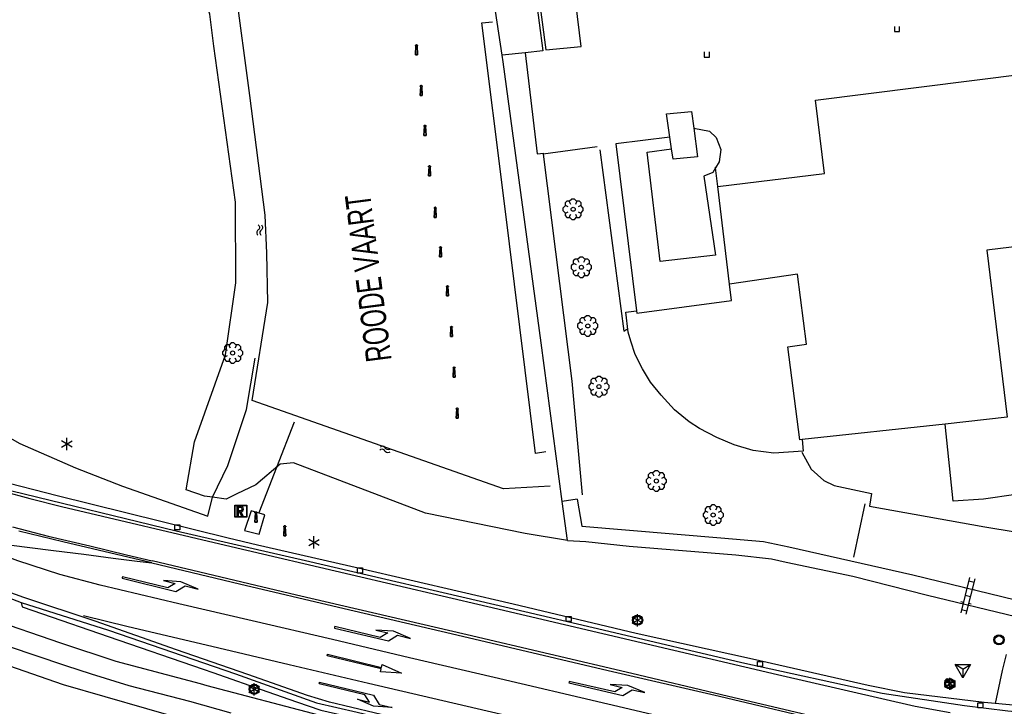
# Model space of a CAD drawing. Extents: x 99796 to 103543, y 406299 to 407646.
# Tile 32 of 85: x 101129 to 101225, y 406737 to 406804. Entities that reach past the tile are written whole.
import ezdxf
from ezdxf.enums import TextEntityAlignment as Align

# ---------------------------------------------------------------- set-up
doc = ezdxf.new("R2010")
doc.units = 0
for name, color, linetype in [('1101', 252, 'CONTINUOUS'), ('1103', 252, 'CONTINUOUS'), ('1104', 252, 'CONTINUOUS'), ('1106', 252, 'CONTINUOUS'), ('1110', 252, 'CONTINUOUS'), ('1112', 252, 'CONTINUOUS'), ('1204', 252, 'CONTINUOUS'), ('1206', 252, 'CONTINUOUS'), ('1209', 252, 'CONTINUOUS'), ('1215', 252, 'CONTINUOUS'), ('1216', 252, 'CONTINUOUS'), ('1219', 252, 'CONTINUOUS'), ('1220', 252, 'CONTINUOUS'), ('1221', 252, 'CONTINUOUS'), ('1401', 252, 'CONTINUOUS'), ('1404', 252, 'CONTINUOUS'), ('1603', 252, 'CONTINUOUS'), ('1605', 252, 'CONTINUOUS'), ('1701', 252, 'CONTINUOUS'), ('2004', 252, 'Hekwerk'), ('2006', 252, 'Heg haag'), ('2401', 252, 'CONTINUOUS'), ('2403', 252, 'CONTINUOUS'), ('2701', 252, 'CONTINUOUS'), ('2901', 252, 'CONTINUOUS'), ('3001', 252, 'CONTINUOUS'), ('3302', 252, 'CONTINUOUS'), ('3602', 252, 'CONTINUOUS'), ('3604', 252, 'CONTINUOUS'), ('3605', 252, 'CONTINUOUS'), ('3701', 252, 'CONTINUOUS'), ('4406', 252, 'CONTINUOUS'), ('4501', 252, 'CONTINUOUS'), ('4601', 252, 'CONTINUOUS')]:
    doc.layers.add(name, color=color, linetype=linetype)
doc.linetypes.add('Heg haag', pattern='A,4,-1,[4,dgnlstyle.shx,S=0.004016,R=0,X=0,Y=0],-1', length=6)
doc.linetypes.add('Hekwerk', pattern='A,4,-1,[1,dgnlstyle.shx,S=0.004,R=0,X=0,Y=0],-1', length=6)

# ---------------------------------------------------------------- blocks, each defined once
blk = doc.blocks.new('LICHTMAST', base_point=(106423.199838, 404577.892233))
at = {"layer": '2701'}
for points in [[(106422.680222, 404577.592233, 0), (106423.719453, 404578.192234, 0)], [(106423.719453, 404577.592234, 0), (106422.680222, 404578.192233, 0)], [(106423.199838, 404577.292233, 0), (106423.199838, 404578.492233, 0)]]:
    blk.add_polyline3d(points, dxfattribs=at)
blk = doc.blocks.new('BOOM', base_point=(97503.821083, 403507.602474))
at = {"layer": '2901'}
for points in [[(97504.071083, 403508.102474, 0), (97504.196083, 403508.352474, 0), (97503.946083, 403508.602474, 0), (97503.696083, 403508.602474, 0), (97503.446083, 403508.352474, 0), (97503.571083, 403508.102474, 0)], [(97503.321083, 403507.852474, 0), (97503.071083, 403507.977474, 0), (97502.821083, 403507.727474, 0), (97502.821083, 403507.477474, 0), (97503.071083, 403507.227474, 0), (97503.321083, 403507.352474, 0)], [(97503.491578, 403508.39797, 0), (97503.202364, 403508.39797, 0), (97503.025588, 403508.221193, 0), (97503.025588, 403507.931979, 0)], [(97504.616578, 403507.931979, 0), (97504.616578, 403508.221193, 0), (97504.439801, 403508.39797, 0), (97504.150588, 403508.39797, 0)], [(97504.321083, 403507.352474, 0), (97504.571083, 403507.227474, 0), (97504.821083, 403507.477474, 0), (97504.821083, 403507.727474, 0), (97504.571083, 403507.977474, 0), (97504.321083, 403507.852474, 0)], [(97503.025588, 403507.27297, 0), (97503.025588, 403506.983756, 0), (97503.202364, 403506.806979, 0), (97503.491578, 403506.806979, 0)], [(97503.571083, 403507.102474, 0), (97503.446083, 403506.852474, 0), (97503.696083, 403506.602474, 0), (97503.946083, 403506.602474, 0), (97504.196083, 403506.852474, 0), (97504.071083, 403507.102474, 0)], [(97504.150588, 403506.806979, 0), (97504.439801, 403506.806979, 0), (97504.616578, 403506.983756, 0), (97504.616578, 403507.27297, 0)]]:
    blk.add_polyline3d(points, dxfattribs=at)
blk.add_circle((97503.821083, 403507.602474), 0.2, dxfattribs=at)
blk.add_circle((97503.821083, 403507.602474), 0.2, dxfattribs=at)
blk = doc.blocks.new('OV2', base_point=(97503.821083, 403517.176353))
at = {"layer": '4406'}
for points in [[(97503.852333, 403517.020103, 0), (97503.852333, 403517.332603, 0)], [(97503.914833, 403517.020103, 0), (97503.914833, 403517.332603, 0)], [(97503.821083, 403517.238853, 0), (97503.852333, 403517.238853, 0)], [(97503.914833, 403517.301353, 0), (97503.852333, 403517.301353, 0)], [(97503.946083, 403517.238853, 0), (97503.914833, 403517.238853, 0)], [(97503.914833, 403517.176353, 0), (97503.852333, 403517.176353, 0)], [(97503.821083, 403517.113853, 0), (97503.852333, 403517.113853, 0)], [(97503.946083, 403517.113853, 0), (97503.914833, 403517.113853, 0)], [(97503.914833, 403517.051353, 0), (97503.852333, 403517.051353, 0)]]:
    blk.add_polyline3d(points, dxfattribs=at)
blk = doc.blocks.new('PAALTJE', base_point=(97500.879966, 403507.602474))
at = {"layer": '3001'}
for points in [[(97500.929966, 403508.552474, 0), (97500.979966, 403508.552474, 0), (97500.979966, 403508.502474, 0), (97500.929966, 403508.502474, 0), (97500.979966, 403507.602474, 0), (97500.779966, 403507.602474, 0), (97500.829966, 403508.502474, 0), (97500.779966, 403508.502474, 0), (97500.779966, 403508.552474, 0), (97500.829966, 403508.552474, 0)], [(97500.829966, 403508.552474, 0), (97500.779966, 403508.552474, 0), (97500.779966, 403508.502474, 0), (97500.829966, 403508.502474, 0), (97500.779966, 403507.602474, 0), (97500.979966, 403507.602474, 0), (97500.929966, 403508.502474, 0), (97500.979966, 403508.502474, 0), (97500.979966, 403508.552474, 0), (97500.929966, 403508.552474, 0)]]:
    blk.add_polyline3d(points, dxfattribs=at)
blk.add_arc((97500.879966, 403508.552474), 0.05, 0, 180, dxfattribs=at)
blk.add_arc((97500.879966, 403508.552474), 0.05, 0, 180, dxfattribs=at)
blk = doc.blocks.new('TROTTOIRKOLK', base_point=(97500.879966, 403507.602474))
at = {"layer": '3604'}
blk.add_polyline3d([(97500.629987, 403507.602517, 0), (97500.629987, 403507.102474, 0), (97501.129945, 403507.102474, 0), (97501.129774, 403507.602517, 0)], dxfattribs=at)
blk = doc.blocks.new('WATERSYMBOOL', base_point=(97503.821083, 403517.176353))
at = {"layer": '4601'}
for points in [[(97503.321083, 403517.326353, 0), (97503.383583, 403517.388853, 0), (97503.508583, 403517.451353, 0), (97503.633583, 403517.451353, 0), (97503.758583, 403517.388853, 0), (97503.821083, 403517.326353, 0), (97503.883583, 403517.263853, 0), (97504.008583, 403517.201353, 0), (97504.133583, 403517.201353, 0), (97504.258583, 403517.263853, 0), (97504.321083, 403517.326353, 0)], [(97503.321083, 403517.026353, 0), (97503.383583, 403517.088853, 0), (97503.508583, 403517.151353, 0), (97503.633583, 403517.151353, 0), (97503.758583, 403517.088853, 0), (97503.821083, 403517.026353, 0), (97503.883583, 403516.963853, 0), (97504.008583, 403516.901353, 0), (97504.133583, 403516.901353, 0), (97504.258583, 403516.963853, 0), (97504.321083, 403517.026353, 0)]]:
    blk.add_polyline3d(points, dxfattribs=at)
blk = doc.blocks.new('PIJL_LINKSAF', base_point=(97500.879966, 403507.602474))
at = {"layer": '1221'}
blk.add_polyline3d([(97500.879966, 403507.602474, 0), (97500.879966, 403507.527474, 0), (97506.329966, 403507.527474, 0), (97507.079966, 403508.277474, 0), (97508.379966, 403508.277474, 0), (97506.579966, 403508.577474, 0), (97504.879966, 403508.277474, 0), (97506.079966, 403508.277474, 0), (97505.479966, 403507.677474, 0), (97500.879966, 403507.677473, 0)], close=True, dxfattribs=at)
blk = doc.blocks.new('STRAATKOLK', base_point=(97500.879966, 403507.602474))
at = {"layer": '3605'}
blk.add_polyline3d([(97500.629966, 403507.352474, 0), (97500.629966, 403507.852474, 0), (97501.129966, 403507.852474, 0), (97501.129966, 403507.352474, 0)], close=True, dxfattribs=at)
blk = doc.blocks.new('100', base_point=(97530.523591, 404577.892233))
at = {"layer": '3302'}
blk.add_polyline3d([(97529.773591, 404578.324233, 0), (97531.273591, 404578.324233, 0), (97530.523591, 404577.024233, 0)], close=True, dxfattribs=at)
for points in [[(97530.523591, 404577.892233, 0), (97529.773591, 404578.324233, 0)], [(97530.523591, 404577.892233, 0), (97531.273591, 404578.324233, 0)], [(97530.523591, 404577.892233, 0), (97530.523591, 404577.024233, 0)]]:
    blk.add_polyline3d(points, dxfattribs=at)
blk = doc.blocks.new('VERKEERSBORD', base_point=(97503.821083, 403507.602474))
at = {"layer": '2401'}
for radius in [0.5, 0.5, 0.4, 0.4]:
    blk.add_circle((97503.821083, 403507.602474), radius, dxfattribs=at)
blk = doc.blocks.new('CAMERA_2', base_point=(97500.879966, 403507.602474))
at = {"layer": '2403'}
for points in [[(97501.046633, 403507.102474, 0), (97501.046633, 403507.435808, 0), (97501.213299, 403507.435808, 0), (97501.379966, 403507.269141, 0), (97501.379966, 403507.935808, 0), (97501.213299, 403507.769141, 0), (97500.877148, 403507.769141, 0), (97500.379966, 403507.769141, 0), (97500.379966, 403507.435808, 0), (97500.879966, 403507.435808, 0), (97500.879966, 403507.102474, 0)], [(97500.877148, 403507.769141, 0), (97501.213299, 403507.769141, 0), (97501.379966, 403507.935808, 0), (97501.379966, 403507.269141, 0), (97501.213299, 403507.435808, 0), (97501.046633, 403507.435808, 0), (97501.046633, 403507.102474, 0), (97500.879966, 403507.102474, 0), (97500.879966, 403507.435808, 0), (97500.379966, 403507.435808, 0), (97500.379966, 403507.769141, 0)]]:
    blk.add_polyline3d(points, close=True, dxfattribs=at)
for centre in [(97500.623952, 403507.92537), (97500.96189, 403507.92537)]:
    blk.add_arc(centre, 0.177733, 298.476383, 241.523617, dxfattribs=at)
blk = doc.blocks.new('PIJL_RECHTDOOR', base_point=(97500.879966, 403507.602474))
at = {"layer": '1219'}
blk.add_polyline3d([(97500.879966, 403507.602474, 0), (97500.879966, 403507.677473, 0), (97506.329966, 403507.677474, 0), (97506.329966, 403507.977474, 0), (97508.379966, 403507.602474, 0), (97506.329966, 403507.227474, 0), (97506.329966, 403507.527474, 0), (97500.879966, 403507.527474, 0)], close=True, dxfattribs=at)
blk = doc.blocks.new('PIJL_RECHTSAF', base_point=(97500.879966, 403507.602474))
at = {"layer": '1220'}
blk.add_polyline3d([(97500.879966, 403507.602474, 0), (97500.879966, 403507.677473, 0), (97506.329966, 403507.677474, 0), (97507.079966, 403506.927474, 0), (97508.379966, 403506.927474, 0), (97506.579966, 403506.627474, 0), (97504.879966, 403506.927474, 0), (97506.079966, 403506.927474, 0), (97505.479966, 403507.527474, 0), (97500.879966, 403507.527474, 0)], close=True, dxfattribs=at)
blk = doc.blocks.new('INSPECTIE-_OF_RIOOLPUT', base_point=(97500.879966, 403507.602474))
at = {"layer": '3602'}
blk.add_polyline3d([(97500.279966, 403508.202474, 0), (97501.479966, 403508.202474, 0), (97501.479966, 403507.002474, 0), (97500.279966, 403507.002474, 0)], close=True, dxfattribs=at)
for points in [[(97500.323942, 403507.078087, 0), (97500.323942, 403508.133012, 0)], [(97500.349861, 403508.158931, 0), (97501.405339, 403508.158931, 0)], [(97500.879966, 403508.082474, 0), (97500.519966, 403508.082474, 0), (97500.519966, 403507.122474, 0), (97500.639966, 403507.122474, 0)], [(97500.639966, 403507.122474, 0), (97500.519966, 403507.122474, 0), (97500.519966, 403508.082474, 0), (97500.879966, 403508.082474, 0)], [(97500.879966, 403507.962474, 0), (97500.639966, 403507.962474, 0), (97500.639966, 403507.662474, 0)], [(97500.879966, 403507.962474, 0), (97500.639966, 403507.962474, 0), (97500.639966, 403507.662474, 0)], [(97500.639966, 403507.662474, 0), (97500.879966, 403507.662474, 0)], [(97500.639966, 403507.662474, 0), (97500.879966, 403507.662474, 0)], [(97500.639966, 403507.122474, 0), (97500.639966, 403507.542474, 0), (97500.741756, 403507.542474, 0), (97500.981756, 403507.122474, 0), (97501.119966, 403507.122474, 0), (97500.879966, 403507.542474, 0)], [(97500.879966, 403507.542474, 0), (97501.119966, 403507.122474, 0), (97500.981756, 403507.122474, 0), (97500.741756, 403507.542474, 0), (97500.639966, 403507.542474, 0), (97500.639966, 403507.122474, 0)], [(97501.431259, 403508.133012, 0), (97501.431259, 403507.078087, 0)], [(97501.405339, 403507.052167, 0), (97500.349861, 403507.052167, 0)]]:
    blk.add_polyline3d(points, dxfattribs=at)
for centre, radius, start, end in [((97500.349861, 403508.133012), 0.02592, 90, 180), ((97500.879966, 403507.812474), 0.27, 270, 90), ((97500.879966, 403507.812474), 0.27, 270, 90), ((97500.879966, 403507.812474), 0.15, 270, 90), ((97500.879966, 403507.812474), 0.15, 270, 90), ((97501.405339, 403508.133012), 0.02592, 0, 90), ((97500.349861, 403507.078087), 0.02592, 180, 270), ((97501.405339, 403507.078087), 0.02592, 270, 0)]:
    blk.add_arc(centre, radius, start, end, dxfattribs=at)

msp = doc.modelspace()

# ---------------------------------------------------------------- linework, layer by layer
at = {"layer": '1101'}
for points in [[(101149.133648, 406753.369316, 2.919191), (101142.503975, 406754.998826, 2.915), (101132.330952, 406757.524945, 2.873), (101126.430092, 406759.000905, 2.81), (101125.668427, 406759.25797, 2.804244)], [(101224.474517, 406737.125255, 2.369083), (101223.391948, 406737.231054, 2.387), (101215.571819, 406738.156043, 2.513), (101211.979894, 406738.889925, 2.513), (101200.625954, 406741.45814, 2.669), (101189.206077, 406744.009964, 2.792), (101177.098883, 406746.878065, 2.828), (101161.875857, 406750.424169, 2.882), (101151.994897, 406752.666049, 2.921), (101149.133648, 406753.369316, 2.919191)], [(101122.378942, 406749.500835, 3.134336), (101128.799004, 406747.03192, 3.161)], [(101128.799004, 406747.03192, 3.161), (101128.873137, 406746.602021, 3.167), (101130.873991, 406745.937057, 3.161), (101137.339977, 406743.705981, 3.125), (101146.658228, 406740.49704, 3.122281)], [(101146.658228, 406740.49704, 3.122281), (101147.622151, 406740.165092, 3.122), (101153.020097, 406738.268174, 3.059), (101155.846847, 406737.292148, 3.053), (101158.217994, 406736.468859, 3.041), (101162.85002, 406735.404171, 3.029), (101175.754053, 406732.349061, 2.93), (101189.495159, 406729.209013, 2.759), (101199.334023, 406726.894118, 2.651)], [(101226.570252, 406736.920786, 2.334397), (101224.474517, 406737.125255, 2.369083)]]:
    msp.add_polyline3d(points, dxfattribs=at)
at = {"layer": '1103'}
for points in [[(101178.290976, 406801.012494, 2.724989), (101176.03643, 406800.76737, 2.71198)], [(101180.025844, 406801.200994, 2.735), (101178.290976, 406801.012494, 2.724989)], [(101178.290976, 406801.012494, 2.724989), (101179.468913, 406791.084968, 2.789), (101180.126054, 406791.160964, 2.789)], [(101183.399839, 406757.168062, 2.831), (101181.936173, 406756.946035, 2.789096)]]:
    msp.add_polyline3d(points, dxfattribs=at)
at = {"layer": '1104'}
for points in [[(101111.357062, 406752.060438, 3.169907), (101114.131046, 406750.649922, 3.173), (101118.596179, 406748.374142, 3.176), (101125.569923, 406745.509021, 3.218), (101132.656915, 406743.081994, 3.203), (101138.098819, 406741.277836, 3.212), (101146.366945, 406739.071807, 3.192557)], [(101149.416996, 406736.177914, 3.221), (101145.341901, 406737.330891, 3.269), (101139.397083, 406738.872044, 3.272), (101135.67887, 406740.0131, 3.269), (101133.176965, 406740.8159, 3.29), (101130.163951, 406741.829179, 3.29), (101127.746982, 406742.664017, 3.311)], [(101146.366945, 406739.071807, 3.192557), (101147.029085, 406738.895141, 3.191), (101158.004908, 406736.006178, 3.131), (101166.70809, 406733.956431, 3.072438)]]:
    msp.add_polyline3d(points, dxfattribs=at)
at = {"layer": '1106'}
for points in [[(101229.039116, 406736.082174, 2.315), (101225.716902, 406736.353003, 2.351), (101221.460013, 406736.887954, 2.39), (101213.354153, 406738.112085, 2.558), (101199.58399, 406741.128825, 2.723), (101186.505986, 406744.189896, 2.822), (101176.715178, 406746.476852, 2.87), (101156.709997, 406751.133837, 2.906), (101144.004894, 406754.032858, 2.924), (101127.860976, 406757.97496, 2.861), (101125.516971, 406758.808726, 2.826375)], [(101128.799004, 406747.03192, 3.161), (101137.351153, 406744.313948, 3.14), (101149.852855, 406740.039922, 3.083), (101157.807095, 406737.180017, 3.029), (101161.805821, 406736.265086, 3.029), (101176.883934, 406732.676886, 2.939), (101198.679117, 406727.587022, 2.678), (101211.498959, 406724.479012, 2.519), (101220.922081, 406722.293012, 2.399), (101225.669963, 406721.198149, 2.294)]]:
    msp.add_polyline3d(points, dxfattribs=at)
at = {"layer": '1110'}
msp.add_polyline3d([(101164.933948, 406926.27687, 3.32), (101168.377978, 406898.23512, 3.317), (101172.111837, 406867.958941, 3.311), (101176.397038, 406832.459904, 3.314), (101179.611964, 406806.759872, 3.317), (101180.320887, 406801.310145, 3.317), (101183.783171, 406801.617108, 3.317), (101181.178076, 406823.087074, 3.317), (101177.076904, 406854.778864, 3.293), (101172.969026, 406888.531857, 3.29), (101169.622971, 406917.151027, 3.296), (101168.382076, 406926.690005, 3.293)], close=True, dxfattribs=at)
for points in [[(101164.555086, 406926.580109, 2.435), (101164.983121, 406921.565868, 1.943), (101168.664826, 406892.472841, 1.946), (101171.969903, 406865.663044, 1.994), (101175.669862, 406835.835017, 1.997), (101178.593842, 406811.457835, 2.003), (101179.306118, 406806.743853, 2.312), (101180.025844, 406801.200994, 2.735)], [(101185.636131, 406791.467928, 2.975), (101187.974868, 406773.690097, 2.972), (101188.295988, 406773.862951, 2.969)], [(101205.472184, 406761.812009, 2.84), (101206.372959, 406760.115884, 2.828), (101207.620932, 406758.999042, 2.816), (101208.637936, 406758.528911, 2.807), (101212.325973, 406757.730954, 2.765), (101212.109161, 406756.481119, 2.759), (101223.45118, 406754.450835, 2.582), (101237.748844, 406752.106883, 2.168)]]:
    msp.add_polyline3d(points, dxfattribs=at)
at = {"layer": '1112'}
for points in [[(101163.78395, 406724.528931, 2.72), (101167.91716, 406726.964153, 3.035), (101169.403178, 406727.921181, 3.11), (101170.074103, 406728.532128, 3.128), (101170.182137, 406728.909873, 3.158), (101170.103905, 406729.590856, 3.161), (101168.502031, 406729.796119, 3.158), (101160.003153, 406731.836833, 3.149), (101154.810099, 406733.05016, 3.158), (101145.230142, 406735.410132, 3.284), (101132.938919, 406738.949157, 3.365), (101126.804856, 406741.084866, 3.371), (101122.07113, 406742.976941, 3.383), (101115.240065, 406746.150889, 3.359), (101110.80697, 406748.28101, 3.353), (101107.675863, 406749.846004, 3.353), (101104.953048, 406751.501896, 3.356), (101101.810021, 406753.373109, 3.296), (101096.361039, 406756.894998, 3.248), (101090.846119, 406761.01815, 3.152), (101083.559079, 406766.819172, 3.083), (101079.701913, 406769.48797, 2.972), (101074.018983, 406769.568063, 2.798), (101074.230952, 406766.422056, 2.885)], [(101183.399839, 406757.168062, 2.831), (101183.871833, 406754.538007, 2.786), (101197.517944, 406753.38205, 2.669), (101201.701073, 406753.03597, 2.519), (101204.186959, 406752.505116, 2.546)], [(101182.446165, 406753.129102, 2.795), (101184.255166, 406753.018834, 2.825), (101188.497899, 406752.568074, 2.762), (101198.993159, 406751.700826, 2.627), (101202.497167, 406751.326062, 2.6), (101203.944815, 406750.981845, 2.561), (101210.492013, 406749.635153, 2.465), (101217.805875, 406747.754999, 2.393), (101226.491017, 406745.65617, 2.339)], [(101204.186959, 406752.505116, 2.546), (101216.373129, 406749.740951, 2.411), (101230.223013, 406746.39415, 2.189), (101230.981855, 406746.368073, 2.177), (101232.315881, 406746.723838, 2.168), (101233.459173, 406747.32808, 2.177), (101235.286055, 406749.026068, 2.177), (101237.748844, 406752.106883, 2.168)], [(101225.54873, 406741.937885, 2.332666), (101225.152148, 406740.372963, 2.33), (101224.474517, 406737.125255, 2.369083)]]:
    msp.add_polyline3d(points, dxfattribs=at)
at = {"layer": '1204'}
msp.add_polyline3d([(101127.560345, 406752.710007, 3.182618), (101131.963638, 406752.139665, 3.143518), (101134.928224, 406751.78092, 3.097618), (101137.833578, 406751.395352, 3.085718), (101140.173806, 406751.093231, 3.039818), (101141.60767, 406750.933416, 2.931518), (101132.889, 406752.979346, 3.145218), (101128.543449, 406754.038446, 3.140118)], dxfattribs=at)
at = {"layer": '1206'}
for points in [[(101220.745129, 406722.700186, 2.435), (101203.510819, 406726.76187, 2.636), (101189.013852, 406730.176099, 2.867), (101174.428968, 406733.588837, 2.975), (101159.066988, 406737.25415, 3.071), (101156.926064, 406737.900116, 3.071), (101151.062829, 406739.954986, 3.107), (101144.033951, 406742.405854, 3.125), (101136.056987, 406745.209135, 3.152), (101129.044128, 406747.54303, 3.17), (101123.380569, 406749.562882, 3.208718), (101122.523025, 406749.92821, 3.209945), (101117.088927, 406752.243228, 3.217718), (101111.895872, 406754.83603, 3.074), (101103.678999, 406759.684123, 2.999), (101099.080128, 406762.827896, 2.951), (101094.198135, 406766.508855, 2.879), (101089.322848, 406770.503856, 2.795), (101084.726957, 406774.835996, 2.72), (101081.794036, 406777.955182, 2.654), (101078.21515, 406782.358848, 2.567), (101075.383184, 406786.506958, 2.435), (101072.57506, 406791.270115, 2.348), (101070.557816, 406795.005091, 2.258)], [(101126.978082, 406757.964157, 2.903), (101129.620058, 406757.245921, 2.921), (101132.75489, 406756.4651, 2.93), (101149.418859, 406752.543114, 2.96), (101161.17811, 406749.786027, 2.921), (101174.633113, 406746.660881, 2.903), (101189.672855, 406743.124835, 2.822), (101203.076077, 406739.956848, 2.717), (101216.604842, 406736.874916, 2.555), (101220.04701, 406736.22895, 2.474)]]:
    msp.add_polyline3d(points, dxfattribs=at)
at = {"layer": '1209'}
for points in [[(101202.88348, 406733.180545, 2.801969), (101194.50791, 406735.148989, 2.866319), (101186.416579, 406737.069376, 2.886119), (101175.23661, 406739.666276, 2.896019), (101166.938526, 406741.620563, 2.898494), (101159.365384, 406743.391194, 2.930669), (101151.468886, 406745.246761, 3.069269), (101144.271252, 406746.917181, 3.116294), (101136.54202, 406748.745553, 3.11877), (101132.588369, 406749.801301, 3.131144), (101128.457395, 406751.123034, 3.111345), (101124.438179, 406752.636992, 3.091544)], [(101201.978979, 406729.914211, 2.814344), (101189.513413, 406732.885502, 2.886119), (101174.548549, 406736.374237, 2.955419), (101162.919311, 406739.098169, 3.091544), (101155.113337, 406740.931757, 3.091544), (101146.958304, 406742.840968, 3.121244), (101139.285324, 406744.645871, 3.131144), (101134.916676, 406745.727323, 3.138569)]]:
    msp.add_polyline3d(points, dxfattribs=at)
at = {"layer": '1215'}
for points in [[(101127.922443, 406754.460149, 3.058418), (101131.449548, 406753.536277, 3.030918), (101135.514585, 406752.593406, 3.008418), (101139.120666, 406751.726158, 3.020918), (101141.654579, 406751.130254, 2.829393)], [(101141.60767, 406750.933416, 2.931518), (101150.225011, 406748.858057, 3.032), (101159.96292, 406746.586003, 3.017), (101171.585826, 406743.871011, 3.011), (101186.438931, 406740.35918, 2.939), (101197.396127, 406737.834178, 2.855), (101208.685992, 406735.160165, 2.714), (101222.856996, 406731.820814, 2.543)]]:
    msp.add_polyline3d(points, dxfattribs=at)
at = {"layer": '1216'}
msp.add_polyline3d([(101222.90617, 406732.001118, 2.546), (101213.443933, 406734.241136, 2.696), (101197.579039, 406737.985052, 2.855), (101188.77208, 406740.063019, 2.927), (101172.609908, 406743.86505, 2.996), (101155.837906, 406747.750156, 3.023), (101141.654579, 406751.130254, 2.829393)], dxfattribs=at)
at = {"layer": '1401'}
for points in [[(101176.03643, 406800.76737, 2.71198), (101175.393818, 406805.077158, 2.396), (101174.36303, 406812.601872, 1.952), (101172.362176, 406829.379834, 1.883), (101168.579144, 406859.37997, 1.859), (101165.069921, 406888.131015, 1.982), (101161.878092, 406914.906912, 1.862), (101159.939823, 406931.123846, 1.946), (101156.822873, 406955.638118, 1.904), (101153.140051, 406985.412874, 1.961), (101149.045957, 407017.978989, 1.976)], [(101180.757863, 406758.46111, 1.181), (101176.154149, 406758.208163, 1.187), (101151.472984, 406766.866855, 1.193), (101153.023822, 406776.500829, 1.22), (101152.918024, 406781.323962, 1.22), (101152.742935, 406785.055958, 1.187), (101151.259152, 406796.82713, 1.19), (101149.85509, 406807.374917, 1.184)], [(101180.320142, 406761.832871, 1.103), (101179.300157, 406761.655919, 1.16), (101176.246909, 406786.474176, 1.166), (101174.04191, 406803.953983, 1.193), (101175.073815, 406804.035939, 1.193)], [(101181.936173, 406756.946035, 2.789096), (101179.85597, 406772.524081, 2.765), (101176.13217, 406800.125875, 2.759), (101176.03643, 406800.76737, 2.71198)], [(101182.446165, 406753.129102, 2.795), (101181.936173, 406756.946035, 2.789096)]]:
    msp.add_polyline3d(points, dxfattribs=at)
at = {"layer": '1404'}
for points in [[(101147.580428, 406757.362522, 2.799647), (101146.786941, 406757.463105, 2.822), (101144.996939, 406758.082993, 3.113), (101145.807935, 406762.796976, 3.032), (101148.844046, 406771.364026, 2.684), (101149.861051, 406778.411903, 2.444), (101149.842052, 406786.331125, 2.318), (101147.726087, 406801.645048, 2.318), (101147.321893, 406804.783978, 2.225), (101146.289987, 406807.716154, 2.054), (101143.726987, 406809.480079, 2.033), (101142.641065, 406812.459938, 1.868), (101143.693832, 406815.129854, 1.742), (101145.55089, 406818.243079, 1.391), (101145.859344, 406818.436422, 1.370251)], [(101182.446165, 406753.129102, 2.795), (101178.308857, 406753.810085, 2.807), (101168.48713, 406755.809076, 2.759), (101155.520139, 406760.746949, 2.567), (101154.22113, 406760.626994, 2.573), (101151.851101, 406758.597084, 2.654)], [(101151.851101, 406758.597084, 2.654), (101149.958152, 406757.691228, 2.723678)], [(101149.958152, 406757.691228, 2.723678), (101148.917062, 406757.193022, 2.762), (101147.580428, 406757.362522, 2.799647)]]:
    msp.add_polyline3d(points, dxfattribs=at)
at = {"layer": '1603'}
msp.add_polyline3d([(101152.17993, 406753.738685, 3.0635), (101152.724663, 406755.63511, 3.0245), (101151.388523, 406756.038996, 3.0245), (101150.732317, 406754.094968, 3.0635)], close=True, dxfattribs=at)
at = {"layer": '1605'}
msp.add_polyline3d([(101155.601, 406764.753, -1.656), (101152.123, 406755.845, -1.66)], dxfattribs=at)
at = {"layer": '1701'}
for points in [[(101197.221039, 406787.889786, 10.71845), (101207.699908, 406789.148934, 10.829), (101206.802113, 406796.349921, 10.814), (101237.781999, 406800.258123, 10.934), (101239.042265, 406789.79639, 7.037619)], [(101192.51637, 406792.72186, 15.9545), (101192.188917, 406795.005091, 16.922), (101194.626001, 406795.249097, 16.967)], [(101194.626001, 406795.249097, 16.967), (101194.851754, 406793.599911, 15.64618)], [(101194.851754, 406793.599911, 15.64618), (101195.238067, 406790.775024, 16.919), (101192.824824, 406790.571995, 16.919), (101192.680655, 406791.577079, 15.469432)], [(101194.851754, 406793.599911, 15.64618), (101196.408925, 406793.307103, 15.65), (101197.054891, 406792.702116, 15.707), (101197.52614, 406791.508161, 15.728), (101197.357012, 406790.31197, 15.698), (101197, 406789.706, 15.698)], [(101192.51637, 406792.72186, 15.9545), (101187.200008, 406792.074032, 12.788), (101189.236996, 406775.67903, 7.101545)], [(101192.518, 406792.722, 12.731), (101192.51637, 406792.72186, 15.9545)], [(101192.680655, 406791.577079, 15.469432), (101192.51637, 406792.72186, 15.9545)], [(101197, 406789.706, 15.698), (101196.738986, 406789.25883, 15.698), (101195.854975, 406788.894124, 15.581), (101196.993051, 406781.133972, 15.563), (101191.551892, 406780.518182, 15.527), (101190.262941, 406791.248881, 15.473), (101192.680655, 406791.577079, 15.469432)], [(101239.042265, 406789.79639, 7.037619), (101246.721951, 406790.732183, 7.031), (101247.727034, 406782.798059, 7.067), (101247.458069, 406778.27593, 7.076), (101246.920882, 406775.524058, 7.076), (101245.840175, 406772.850044, 7.076), (101244.712902, 406770.224087, 7.076), (101243.042109, 406767.607816, 7.073), (101241.625009, 406765.776836, 7.076), (101240.000037, 406764.211841, 7.079), (101238.173155, 406762.574949, 7.076), (101236.456914, 406761.331819, 7.076), (101234.725026, 406760.247015, 7.076), (101233.136935, 406759.460978, 7.076), (101231.501905, 406758.810915, 7.079), (101228.979139, 406758.090072, 7.01), (101226.480959, 406757.637821, 7.013), (101223.327128, 406757.191159, 7.025), (101220.346151, 406756.98515, 7.031), (101219.538508, 406764.560901, 7.031)], [(101197, 406789.706, 15.698), (101196.993051, 406789.774038, 12.821)], [(101197.221039, 406787.889786, 10.71845), (101197, 406789.706, 15.698)], [(101239.042265, 406789.79639, 7.037619), (101239.788068, 406783.606075, 10.91), (101223.644895, 406781.627946, 10.913), (101225.65618, 406765.22512, 10.862), (101219.538508, 406764.560901, 7.031)], [(101198.380722, 406778.301634, 10.856), (101197.221039, 406787.889786, 10.71845)], [(101205.511672, 406763.038747, 7.073942), (101205.285175, 406763.01416, 10.865), (101204.09718, 406772.153042, 10.868), (101205.9371, 406772.400029, 10.856), (101205.031855, 406779.286973, 10.856), (101198.380722, 406778.301634, 10.856)], [(101189.236996, 406775.67903, 7.101545), (101189.264936, 406775.452905, 12.821), (101198.578162, 406776.671074, 12.821), (101198.380722, 406778.301634, 10.856)], [(101205.511672, 406763.038747, 7.073942), (101205.601079, 406761.904024, 7.079), (101202.712862, 406761.692055, 7.079), (101200.678108, 406761.974059, 7.088), (101198.829992, 406762.523167, 7.088), (101197.134984, 406763.220169, 7.088), (101195.426939, 406764.120944, 7.109), (101194.418875, 406764.788889, 7.118), (101192.967875, 406765.960865, 7.118), (101191.658063, 406767.395102, 7.118), (101190.619079, 406768.671014, 7.118), (101189.805848, 406769.968905, 7.118), (101189.109964, 406771.378927, 7.097), (101188.665909, 406772.689857, 7.1), (101188.424883, 406773.586907, 7.103), (101188.177896, 406775.52592, 7.106), (101189.236996, 406775.67903, 7.101545)], [(101219.538508, 406764.560901, 7.031), (101205.511672, 406763.038747, 7.073942)]]:
    msp.add_polyline3d(points, dxfattribs=at)
at = {"layer": '2004'}
for points in [[(101147.580428, 406757.362522, 2.799647), (101149.098856, 406760.492884, 1.6179), (101150.917543, 406765.999235, 1.2175), (101151.756478, 406771.012359, 1.2511)], [(101117.900652, 406769.131973, 3.029635), (101122.595651, 406766.097583, 3.3175), (101128.656698, 406762.6312, 3.3287), (101134.125052, 406760.242544, 3.4043), (101138.743667, 406758.473404, 3.4267), (101147.113276, 406755.502485, 3.0207), (101147.580428, 406757.362522, 2.799647)]]:
    msp.add_polyline3d(points, dxfattribs=at)
at = {"layer": '2006'}
for points in [[(101185.36195, 406791.764833, 3.785), (101180.07688, 406791.067086, 3.533), (101182.873083, 406768.751107, 3.515), (101183.88897, 406757.599823, 3.518)], [(101211.67591, 406756.740026, 3.437), (101210.531873, 406751.494072, 3.263)]]:
    msp.add_polyline3d(points, dxfattribs=at)

# ---------------------------------------------------------------- block references
at = {"layer": '1219', "rotation": 346.2740889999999}
msp.add_blockref('PIJL_RECHTDOOR', (101158.871038, 406741.885804, 3.033), dxfattribs=at)
at = {"layer": '1220', "rotation": 346.585246}
msp.add_blockref('PIJL_RECHTSAF', (101158.089099, 406739.128344, 3.009), dxfattribs=at)
at = {"layer": '1221'}
for p, rotation in [((101138.711257, 406749.486514, 3.078), 346.236036), ((101159.572882, 406744.596697, 3.039), 346.585246), ((101182.602254, 406739.223711, 3.039), 346.933464)]:
    msp.add_blockref('PIJL_LINKSAF', p, dxfattribs=dict(at, rotation=rotation))
at = {"layer": '2401'}
for p in [(101189.337952, 406745.297052, 2.867), (101224.838851, 406743.365117, 2.435944), (101151.666699, 406738.516279, 3.11), (101220.012737, 406739.047505, 2.54)]:
    msp.add_blockref('VERKEERSBORD', p, dxfattribs=at)
at = {"layer": '2403'}
msp.add_blockref('CAMERA_2', (101220.012737, 406739.047505, 2.54), dxfattribs=at)
at = {"layer": '2701'}
for p in [(101133.279783, 406762.596928, 3.335), (101157.548187, 406752.937995, 2.933), (101189.337952, 406745.297052, 2.867), (101151.666699, 406738.516279, 3.11), (101220.012737, 406739.047505, 2.54)]:
    msp.add_blockref('LICHTMAST', p, dxfattribs=at)
at = {"layer": '2901'}
for p in [(101183.006076, 406785.641946, 3.113), (101183.820052, 406779.95082, 3.101), (101184.447018, 406774.193011, 3.107), (101149.554087, 406771.530174, 2.816), (101185.541136, 406768.232174, 3.11), (101191.187186, 406758.968867, 3.044), (101196.765063, 406755.62989, 2.849)]:
    msp.add_blockref('BOOM', p, dxfattribs=at)
at = {"layer": '3001'}
for p in [(101167.619137, 406800.813936, 1.826), (101168.087033, 406796.808131, 1.826), (101168.452857, 406792.898067, 1.826), (101168.896911, 406788.922064, 1.823), (101169.459058, 406784.848832, 1.823), (101169.985814, 406780.984961, 1.82), (101170.653013, 406777.149029, 1.82), (101171.053109, 406773.159988, 1.82), (101171.313135, 406769.16685, 1.82), (101171.617863, 406765.130125, 1.817), (101151.853, 406754.93, 3.047), (101154.6704, 406753.57651, 3.028019)]:
    msp.add_blockref('PAALTJE', p, dxfattribs=at)
at = {"layer": '3602'}
msp.add_blockref('INSPECTIE-_OF_RIOOLPUT', (101150.356887, 406756.005027, 3.131), dxfattribs=at)
at = {"layer": '3604'}
for p in [(101214.824153, 406803.598963, 2.732), (101196.14294, 406801.085137, 2.717)]:
    msp.add_blockref('TROTTOIRKOLK', p, dxfattribs=at)
at = {"layer": '3605'}
for p in [(101144.133044, 406754.406877, 2.903), (101162.074042, 406750.180163, 2.888), (101182.565002, 406745.418124, 2.822), (101201.366169, 406740.995087, 2.684), (101222.99893, 406736.931168, 2.345)]:
    msp.add_blockref('STRAATKOLK', p, dxfattribs=at)
at = {"layer": '3701'}
msp.add_blockref('100', (101221.295355, 406740.502976, 2.503118), dxfattribs=at)
at = {"layer": '4406', "xscale": 8.5, "yscale": 11.5, "zscale": 8.5, "rotation": 165.830655}
msp.add_blockref('OV2', (101222.290007, 406747.560166, -0.941), dxfattribs=at)
at = {"layer": '4601'}
for p, rotation in [((101152.209846, 406783.606075, 3.335), 267.995849), ((101164.543165, 406762.057133, 3.335), 168.750533)]:
    msp.add_blockref('WATERSYMBOOL', p, dxfattribs=dict(at, rotation=rotation))

# ---------------------------------------------------------------- texts
at = {"layer": '4501', "width": 0.68}
msp.add_text('ROODE VAART', height=2.5, rotation=97.400874, dxfattribs=at).set_placement((101162.875725, 406778.895073, 2.849), align=Align.MIDDLE)

doc.saveas('drawing.dxf')
